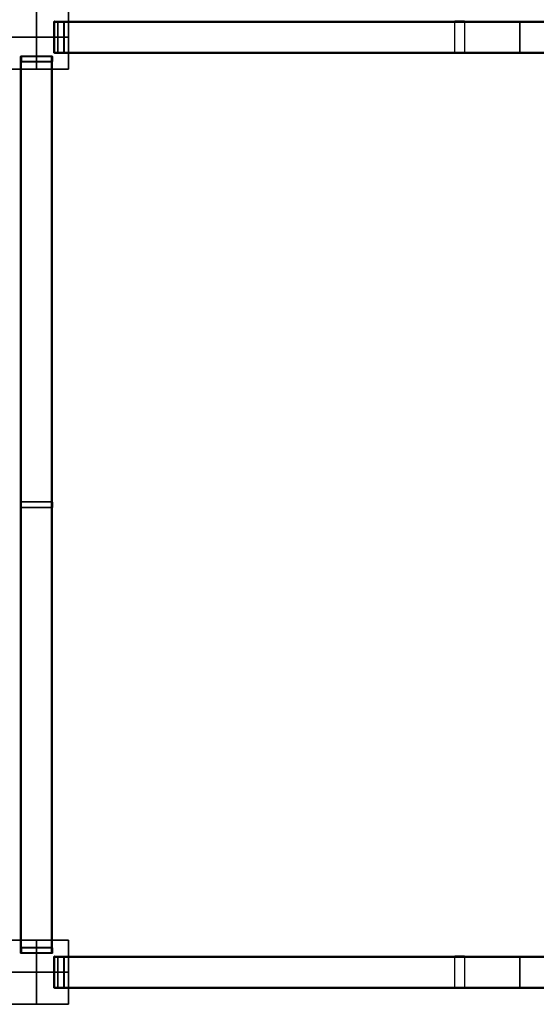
# Model space of a CAD drawing. Header units: metres. Extents: x -0.48 to 6.79, y -0.06 to 3.56.
# Tile 7 of 13: x 3.12 to 4.09, y -0.06 to 1.78. Entities that reach past the tile are written whole.
import ezdxf

# ---------------------------------------------------------------- set-up
doc = ezdxf.new("R2010")
doc.units = ezdxf.units.M
doc.layers.add('0 - Default', color=18, linetype='Continuous', true_color=0x000000)

msp = doc.modelspace()

# ---------------------------------------------------------------- linework, layer by layer
at = {"layer": '0 - Default'}
for p, q in [((3.1957, 1.7776, 3.2127), (3.1957, 1.7796, 3.2127)), ((3.1979, 1.7776, 3.6711), (3.1979, 1.7796, 3.6711)), ((3.1892, 1.7496, 3.6559), (3.1882, 1.7496, 3.6542)), ((3.1956, 1.7496, 3.1952), (3.1956, 1.7496, 3.1932)), ((3.1957, 1.7496, 3.2322), (3.1957, 1.7496, 3.2302)), ((3.2076, 1.7496, 3.688), (3.2066, 1.7496, 3.6863)), ((3.1555, 1.714, 3.6484), (3.1555, 1.7134, 3.6503)), ((3.1555, 1.7134, 3.225), (3.1555, 1.714, 3.227)), ((3.1957, 1.7196, 3.2127), (3.1957, 1.7216, 3.2127)), ((3.1979, 1.7196, 3.6711), (3.1979, 1.7216, 3.6711)), ((3.1255, 1.7088, 3.6672), (3.1275, 1.7088, 3.6672)), ((3.1255, 1.7088, 3.2082), (3.1275, 1.7088, 3.2082)), ((3.1555, 1.7042, 3.684), (3.1555, 1.7036, 3.686)), ((3.1555, 1.7036, 3.1894), (3.1555, 1.7042, 3.1913)), ((3.1835, 1.7088, 3.6672), (3.1855, 1.7088, 3.6672)), ((3.1835, 1.7088, 3.2082), (3.1855, 1.7088, 3.2082)), ((3.0955, 1.6896, 3.2127), (3.2155, 1.6896, 3.2127)), ((3.0955, 1.6896, 3.6627), (3.2155, 1.6896, 3.6627)), ((3.1555, 1.6896, 3.1877), (3.1555, 1.6896, 3.2377)), ((3.1555, 1.6896, 3.6877), (3.1555, 1.6896, 3.6377)), ((3.0955, 0.06, 3.2127), (3.2155, 0.06, 3.2127)), ((3.0955, 0.06, 3.6627), (3.2155, 0.06, 3.6627)), ((3.1555, 0.06, 3.1877), (3.1555, 0.06, 3.2377)), ((3.1555, 0.06, 3.6877), (3.1555, 0.06, 3.6377)), ((3.1255, 0.0408, 3.2082), (3.1275, 0.0408, 3.2082)), ((3.1255, 0.0408, 3.6672), (3.1275, 0.0408, 3.6672)), ((3.1555, 0.0455, 3.1913), (3.1555, 0.046, 3.1894)), ((3.1555, 0.046, 3.686), (3.1555, 0.0455, 3.684)), ((3.1835, 0.0408, 3.2082), (3.1855, 0.0408, 3.2082)), ((3.1835, 0.0408, 3.6672), (3.1855, 0.0408, 3.6672)), ((3.1555, 0.0356, 3.227), (3.1555, 0.0362, 3.225)), ((3.1555, 0.0362, 3.6503), (3.1555, 0.0356, 3.6484)), ((3.1957, 0.028, 3.2127), (3.1957, 0.03, 3.2127)), ((3.1979, 0.028, 3.6711), (3.1979, 0.03, 3.6711)), ((3.1892, 0, 3.6559), (3.1882, 0, 3.6542)), ((3.1956, 0, 3.1952), (3.1956, 0, 3.1932)), ((3.1957, 0, 3.2322), (3.1957, 0, 3.2302)), ((3.2076, 0, 3.688), (3.2066, 0, 3.6863)), ((3.1957, -0.03, 3.2127), (3.1957, -0.028, 3.2127)), ((3.1979, -0.03, 3.6711), (3.1979, -0.028, 3.6711)), ((3.0955, -0.06, 3.2127), (3.2155, -0.06, 3.2127)), ((3.0955, -0.06, 3.6627), (3.2155, -0.06, 3.6627)), ((3.1555, -0.06, 3.1877), (3.1555, -0.06, 3.2377)), ((3.1555, -0.06, 3.6877), (3.1555, -0.06, 3.6377))]:
    msp.add_line(p, q, dxfattribs=at)
for points in [[(3.1555, 1.6896, 3.2377), (3.1555, 1.7496, 3.2377), (3.1555, 1.8096, 3.2377)], [(3.1555, 1.6896, 3.1877), (3.1555, 1.7496, 3.1877), (3.1555, 1.8096, 3.1877)], [(3.1555, 1.8096, 3.6377), (3.1555, 1.7496, 3.6377), (3.1555, 1.6896, 3.6377)], [(3.1555, 1.8096, 3.6877), (3.1555, 1.7496, 3.6877), (3.1555, 1.6896, 3.6877)], [(3.2155, 1.6896, 3.2377), (3.2155, 1.7496, 3.2377), (3.2155, 1.8096, 3.2377)], [(3.2155, 1.6896, 3.1877), (3.2155, 1.7496, 3.1877), (3.2155, 1.8096, 3.1877)], [(3.2155, 1.6896, 3.2127), (3.2155, 1.7496, 3.2127), (3.2155, 1.8096, 3.2127)], [(3.2155, 1.8096, 3.6377), (3.2155, 1.7496, 3.6377), (3.2155, 1.6896, 3.6377)], [(3.2155, 1.8096, 3.6877), (3.2155, 1.7496, 3.6877), (3.2155, 1.6896, 3.6877)], [(3.2155, 1.8096, 3.6627), (3.2155, 1.7496, 3.6627), (3.2155, 1.6896, 3.6627)], [(3.1882, 1.7776, 3.6542), (3.9385, 1.7776, 3.2237), (4.6887, 1.7776, 2.7931)], [(3.1892, 1.7796, 3.6559), (3.9394, 1.7796, 3.2254), (4.6897, 1.7796, 2.7949)], [(3.2066, 1.7776, 3.6863), (3.1979, 1.7776, 3.6711), (3.1892, 1.7776, 3.6559)], [(3.1892, 1.7776, 3.6559), (3.1892, 1.7496, 3.6559), (3.1892, 1.7216, 3.6559)], [(3.1956, 1.7796, 3.1952), (4.0606, 1.7796, 3.1929), (4.9256, 1.7796, 3.1907)], [(3.1957, 1.7776, 3.2302), (3.1957, 1.7776, 3.2127), (3.1956, 1.7776, 3.1952)], [(3.1956, 1.7776, 3.1952), (3.1956, 1.7496, 3.1952), (3.1956, 1.7216, 3.1952)], [(3.1956, 1.7776, 3.1932), (4.0606, 1.7776, 3.1909), (4.9256, 1.7776, 3.1887)], [(3.1957, 1.7796, 3.2302), (4.0607, 1.7796, 3.2279), (4.9257, 1.7796, 3.2257)], [(3.1957, 1.7216, 3.2302), (3.1957, 1.7496, 3.2302), (3.1957, 1.7776, 3.2302)], [(3.1957, 1.7776, 3.2322), (4.0607, 1.7776, 3.2299), (4.9257, 1.7776, 3.2277)], [(3.2066, 1.7796, 3.6863), (3.9569, 1.7796, 3.2558), (4.7071, 1.7796, 2.8252)], [(3.2066, 1.7216, 3.6863), (3.2066, 1.7496, 3.6863), (3.2066, 1.7776, 3.6863)], [(3.2076, 1.7776, 3.688), (3.9579, 1.7776, 3.2575), (4.7081, 1.7776, 2.827)], [(3.0955, 1.7496, 3.2377), (3.1555, 1.7496, 3.2377), (3.2155, 1.7496, 3.2377)], [(3.2155, 1.7496, 3.1877), (3.1555, 1.7496, 3.1877), (3.0955, 1.7496, 3.1877)], [(3.0955, 1.7496, 3.6377), (3.1555, 1.7496, 3.6377), (3.2155, 1.7496, 3.6377)], [(3.2155, 1.7496, 3.6877), (3.1555, 1.7496, 3.6877), (3.0955, 1.7496, 3.6877)], [(3.2155, 1.7496, 3.2377), (3.2155, 1.7496, 3.2127), (3.2155, 1.7496, 3.1877)], [(3.2155, 1.7496, 3.6377), (3.2155, 1.7496, 3.6627), (3.2155, 1.7496, 3.6877)], [(3.1275, 0.046, 3.1894), (3.1275, 0.88, 3.4189), (3.1275, 1.714, 3.6484)], [(3.1275, 0.046, 3.686), (3.1275, 0.88, 3.4565), (3.1275, 1.714, 3.227)], [(3.1835, 0.046, 3.1894), (3.1835, 0.88, 3.4189), (3.1835, 1.714, 3.6484)], [(3.1835, 0.046, 3.686), (3.1835, 0.88, 3.4565), (3.1835, 1.714, 3.227)], [(3.1882, 1.7216, 3.6542), (3.9385, 1.7216, 3.2237), (4.6887, 1.7216, 2.7931)], [(3.1892, 1.7216, 3.6559), (3.1979, 1.7216, 3.6711), (3.2066, 1.7216, 3.6863)], [(3.1892, 1.7196, 3.6559), (3.9394, 1.7196, 3.2254), (4.6897, 1.7196, 2.7949)], [(3.1956, 1.7216, 3.1932), (4.0606, 1.7216, 3.1909), (4.9256, 1.7216, 3.1887)], [(3.1956, 1.7216, 3.1952), (3.1957, 1.7216, 3.2127), (3.1957, 1.7216, 3.2302)], [(3.1956, 1.7196, 3.1952), (4.0606, 1.7196, 3.1929), (4.9256, 1.7196, 3.1907)], [(3.1957, 1.7216, 3.2322), (4.0607, 1.7216, 3.2299), (4.9257, 1.7216, 3.2277)], [(3.1957, 1.7196, 3.2302), (4.0607, 1.7196, 3.2279), (4.9257, 1.7196, 3.2257)], [(3.2066, 1.7196, 3.6863), (3.9569, 1.7196, 3.2558), (4.7071, 1.7196, 2.8252)], [(3.2076, 1.7216, 3.688), (3.9579, 1.7216, 3.2575), (4.7081, 1.7216, 2.827)], [(3.1255, 0.0455, 3.1913), (3.1255, 0.8794, 3.4208), (3.1255, 1.7134, 3.6503)], [(3.1255, 0.0455, 3.684), (3.1255, 0.8794, 3.4545), (3.1255, 1.7134, 3.225)], [(3.1255, 0.0362, 3.225), (3.1255, 0.8702, 3.4545), (3.1255, 1.7042, 3.684)], [(3.1255, 0.0362, 3.6503), (3.1255, 0.8702, 3.4208), (3.1255, 1.7042, 3.1913)], [(3.1275, 1.7042, 3.684), (3.1275, 1.7088, 3.6672), (3.1275, 1.7134, 3.6503)], [(3.1275, 1.7134, 3.6503), (3.1555, 1.7134, 3.6503), (3.1835, 1.7134, 3.6503)], [(3.1835, 1.7134, 3.225), (3.1555, 1.7134, 3.225), (3.1275, 1.7134, 3.225)], [(3.1275, 1.7134, 3.225), (3.1275, 1.7088, 3.2082), (3.1275, 1.7042, 3.1913)], [(3.1835, 1.7042, 3.684), (3.1555, 1.7042, 3.684), (3.1275, 1.7042, 3.684)], [(3.1275, 1.7042, 3.1913), (3.1555, 1.7042, 3.1913), (3.1835, 1.7042, 3.1913)], [(3.1275, 0.0356, 3.227), (3.1275, 0.8696, 3.4565), (3.1275, 1.7036, 3.686)], [(3.1275, 0.0356, 3.6484), (3.1275, 0.8696, 3.4189), (3.1275, 1.7036, 3.1894)], [(3.1835, 1.7134, 3.6503), (3.1835, 1.7088, 3.6672), (3.1835, 1.7042, 3.684)], [(3.1835, 1.7042, 3.1913), (3.1835, 1.7088, 3.2082), (3.1835, 1.7134, 3.225)], [(3.1835, 0.0356, 3.227), (3.1835, 0.8696, 3.4565), (3.1835, 1.7036, 3.686)], [(3.1835, 0.0356, 3.6484), (3.1835, 0.8696, 3.4189), (3.1835, 1.7036, 3.1894)], [(3.1855, 0.0455, 3.1913), (3.1855, 0.8794, 3.4208), (3.1855, 1.7134, 3.6503)], [(3.1855, 0.0455, 3.684), (3.1855, 0.8794, 3.4545), (3.1855, 1.7134, 3.225)], [(3.1855, 0.0362, 3.225), (3.1855, 0.8702, 3.4545), (3.1855, 1.7042, 3.684)], [(3.1855, 0.0362, 3.6503), (3.1855, 0.8702, 3.4208), (3.1855, 1.7042, 3.1913)], [(3.0955, 1.6896, 3.2377), (3.1555, 1.6896, 3.2377), (3.2155, 1.6896, 3.2377)], [(3.2155, 1.6896, 3.1877), (3.1555, 1.6896, 3.1877), (3.0955, 1.6896, 3.1877)], [(3.0955, 1.6896, 3.6377), (3.1555, 1.6896, 3.6377), (3.2155, 1.6896, 3.6377)], [(3.2155, 1.6896, 3.6877), (3.1555, 1.6896, 3.6877), (3.0955, 1.6896, 3.6877)], [(3.2155, 1.6896, 3.2377), (3.2155, 1.6896, 3.2127), (3.2155, 1.6896, 3.1877)], [(3.2155, 1.6896, 3.6377), (3.2155, 1.6896, 3.6627), (3.2155, 1.6896, 3.6877)], [(3.0955, 0.06, 3.2377), (3.1555, 0.06, 3.2377), (3.2155, 0.06, 3.2377)], [(3.2155, 0.06, 3.1877), (3.1555, 0.06, 3.1877), (3.0955, 0.06, 3.1877)], [(3.0955, 0.06, 3.6377), (3.1555, 0.06, 3.6377), (3.2155, 0.06, 3.6377)], [(3.2155, 0.06, 3.6877), (3.1555, 0.06, 3.6877), (3.0955, 0.06, 3.6877)], [(3.1555, -0.06, 3.2377), (3.1555, 0, 3.2377), (3.1555, 0.06, 3.2377)], [(3.1555, -0.06, 3.1877), (3.1555, 0, 3.1877), (3.1555, 0.06, 3.1877)], [(3.1555, 0.06, 3.6377), (3.1555, 0, 3.6377), (3.1555, -0.06, 3.6377)], [(3.1555, 0.06, 3.6877), (3.1555, 0, 3.6877), (3.1555, -0.06, 3.6877)], [(3.2155, -0.06, 3.2377), (3.2155, 0, 3.2377), (3.2155, 0.06, 3.2377)], [(3.2155, -0.06, 3.1877), (3.2155, 0, 3.1877), (3.2155, 0.06, 3.1877)], [(3.2155, 0.06, 3.2377), (3.2155, 0.06, 3.2127), (3.2155, 0.06, 3.1877)], [(3.2155, -0.06, 3.2127), (3.2155, 0, 3.2127), (3.2155, 0.06, 3.2127)], [(3.2155, 0.06, 3.6377), (3.2155, 0, 3.6377), (3.2155, -0.06, 3.6377)], [(3.2155, 0.06, 3.6377), (3.2155, 0.06, 3.6627), (3.2155, 0.06, 3.6877)], [(3.2155, 0.06, 3.6877), (3.2155, 0, 3.6877), (3.2155, -0.06, 3.6877)], [(3.2155, 0.06, 3.6627), (3.2155, 0, 3.6627), (3.2155, -0.06, 3.6627)], [(3.1835, 0.0455, 3.1913), (3.1555, 0.0455, 3.1913), (3.1275, 0.0455, 3.1913)], [(3.1275, 0.0455, 3.1913), (3.1275, 0.0408, 3.2082), (3.1275, 0.0362, 3.225)], [(3.1275, 0.0362, 3.6503), (3.1275, 0.0408, 3.6672), (3.1275, 0.0455, 3.684)], [(3.1275, 0.0455, 3.684), (3.1555, 0.0455, 3.684), (3.1835, 0.0455, 3.684)], [(3.1835, 0.0362, 3.225), (3.1835, 0.0408, 3.2082), (3.1835, 0.0455, 3.1913)], [(3.1835, 0.0455, 3.684), (3.1835, 0.0408, 3.6672), (3.1835, 0.0362, 3.6503)], [(3.1275, 0.0362, 3.225), (3.1555, 0.0362, 3.225), (3.1835, 0.0362, 3.225)], [(3.1835, 0.0362, 3.6503), (3.1555, 0.0362, 3.6503), (3.1275, 0.0362, 3.6503)], [(3.1882, 0.028, 3.6542), (3.9385, 0.028, 3.2237), (4.6887, 0.028, 2.7931)], [(3.1892, 0.03, 3.6559), (3.9394, 0.03, 3.2254), (4.6897, 0.03, 2.7949)], [(3.2066, 0.028, 3.6863), (3.1979, 0.028, 3.6711), (3.1892, 0.028, 3.6559)], [(3.1892, 0.028, 3.6559), (3.1892, 0, 3.6559), (3.1892, -0.028, 3.6559)], [(3.1956, 0.03, 3.1952), (4.0606, 0.03, 3.1929), (4.9256, 0.03, 3.1907)], [(3.1957, 0.028, 3.2302), (3.1957, 0.028, 3.2127), (3.1956, 0.028, 3.1952)], [(3.1956, 0.028, 3.1952), (3.1956, 0, 3.1952), (3.1956, -0.028, 3.1952)], [(3.1956, 0.028, 3.1932), (4.0606, 0.028, 3.1909), (4.9256, 0.028, 3.1887)], [(3.1957, 0.03, 3.2302), (4.0607, 0.03, 3.2279), (4.9257, 0.03, 3.2257)], [(3.1957, -0.028, 3.2302), (3.1957, 0, 3.2302), (3.1957, 0.028, 3.2302)], [(3.1957, 0.028, 3.2322), (4.0607, 0.028, 3.2299), (4.9257, 0.028, 3.2277)], [(3.2066, 0.03, 3.6863), (3.9569, 0.03, 3.2558), (4.7071, 0.03, 2.8252)], [(3.2066, -0.028, 3.6863), (3.2066, 0, 3.6863), (3.2066, 0.028, 3.6863)], [(3.2076, 0.028, 3.688), (3.9579, 0.028, 3.2575), (4.7081, 0.028, 2.827)], [(3.0955, 0, 3.6377), (3.1555, 0, 3.6377), (3.2155, 0, 3.6377)], [(3.2155, 0, 3.6877), (3.1555, 0, 3.6877), (3.0955, 0, 3.6877)], [(3.2155, 0, 3.6377), (3.2155, 0, 3.6627), (3.2155, 0, 3.6877)], [(3.0955, 0, 3.2377), (3.1555, 0, 3.2377), (3.2155, 0, 3.2377)], [(3.2155, 0, 3.1877), (3.1555, 0, 3.1877), (3.0955, 0, 3.1877)], [(3.2155, 0, 3.2377), (3.2155, 0, 3.2127), (3.2155, 0, 3.1877)], [(3.1882, -0.028, 3.6542), (3.9385, -0.028, 3.2237), (4.6887, -0.028, 2.7931)], [(3.1892, -0.028, 3.6559), (3.1979, -0.028, 3.6711), (3.2066, -0.028, 3.6863)], [(3.1892, -0.03, 3.6559), (3.9394, -0.03, 3.2254), (4.6897, -0.03, 2.7949)], [(3.1956, -0.028, 3.1932), (4.0606, -0.028, 3.1909), (4.9256, -0.028, 3.1887)], [(3.1956, -0.028, 3.1952), (3.1957, -0.028, 3.2127), (3.1957, -0.028, 3.2302)], [(3.1956, -0.03, 3.1952), (4.0606, -0.03, 3.1929), (4.9256, -0.03, 3.1907)], [(3.1957, -0.028, 3.2322), (4.0607, -0.028, 3.2299), (4.9257, -0.028, 3.2277)], [(3.1957, -0.03, 3.2302), (4.0607, -0.03, 3.2279), (4.9257, -0.03, 3.2257)], [(3.2066, -0.03, 3.6863), (3.9569, -0.03, 3.2558), (4.7071, -0.03, 2.8252)], [(3.2076, -0.028, 3.688), (3.9579, -0.028, 3.2575), (4.7081, -0.028, 2.827)], [(3.0955, -0.06, 3.2377), (3.1555, -0.06, 3.2377), (3.2155, -0.06, 3.2377)], [(3.2155, -0.06, 3.1877), (3.1555, -0.06, 3.1877), (3.0955, -0.06, 3.1877)], [(3.0955, -0.06, 3.6377), (3.1555, -0.06, 3.6377), (3.2155, -0.06, 3.6377)], [(3.2155, -0.06, 3.6877), (3.1555, -0.06, 3.6877), (3.0955, -0.06, 3.6877)], [(3.2155, -0.06, 3.2377), (3.2155, -0.06, 3.2127), (3.2155, -0.06, 3.1877)], [(3.2155, -0.06, 3.6377), (3.2155, -0.06, 3.6627), (3.2155, -0.06, 3.6877)]]:
    msp.add_open_spline(points, degree=2, dxfattribs=at)
at = {"layer": '0 - Default', "extrusion": (-0.867331, -3.66034e-15, 0.497731)}
msp.add_rational_spline([(3.1882, 1.7216, 3.6542), (3.1882, 1.7196, 3.6542), (3.1892, 1.7196, 3.6559), (3.1979, 1.7196, 3.6711), (3.2066, 1.7196, 3.6863), (3.2076, 1.7196, 3.688), (3.2076, 1.7216, 3.688), (3.2076, 1.7496, 3.688), (3.2076, 1.7776, 3.688), (3.2076, 1.7796, 3.688), (3.2066, 1.7796, 3.6863), (3.1979, 1.7796, 3.6711), (3.1892, 1.7796, 3.6559), (3.1882, 1.7796, 3.6542), (3.1882, 1.7776, 3.6542), (3.1882, 1.7496, 3.6542), (3.1882, 1.7216, 3.6542)], [1, 0.707106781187, 1, 1, 1, 0.707106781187, 1, 1, 1, 0.707106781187, 1, 1, 1, 0.707106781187, 1, 1, 1], degree=2, knots=[-0.1945664, -0.1945664, -0.1945664, -0.1914248, -0.1914248, -0.1564248, -0.1564248, -0.1532832, -0.1532832, -0.0972832, -0.0972832, -0.0941416, -0.0941416, -0.0591416, -0.0591416, -0.056, -0.056, 0, 0, 0], dxfattribs=at)
at = {"layer": '0 - Default', "extrusion": (-0.999997, -7.42095e-15, 0.002618)}
msp.add_rational_spline([(3.1956, 1.7216, 3.1932), (3.1956, 1.7196, 3.1932), (3.1956, 1.7196, 3.1952), (3.1957, 1.7196, 3.2127), (3.1957, 1.7196, 3.2302), (3.1957, 1.7196, 3.2322), (3.1957, 1.7216, 3.2322), (3.1957, 1.7496, 3.2322), (3.1957, 1.7776, 3.2322), (3.1957, 1.7796, 3.2322), (3.1957, 1.7796, 3.2302), (3.1957, 1.7796, 3.2127), (3.1956, 1.7796, 3.1952), (3.1956, 1.7796, 3.1932), (3.1956, 1.7776, 3.1932), (3.1956, 1.7496, 3.1932), (3.1956, 1.7216, 3.1932)], [1, 0.707106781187, 1, 1, 1, 0.707106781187, 1, 1, 1, 0.707106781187, 1, 1, 1, 0.707106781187, 1, 1, 1], degree=2, knots=[-0.1945664, -0.1945664, -0.1945664, -0.1914248, -0.1914248, -0.1564248, -0.1564248, -0.1532832, -0.1532832, -0.0972832, -0.0972832, -0.0941416, -0.0941416, -0.0591416, -0.0591416, -0.056, -0.056, 0, 0, 0], dxfattribs=at)
at = {"layer": '0 - Default', "extrusion": (-0.867331, -1.38074e-14, 0.497731)}
msp.add_rational_spline([(3.9385, 1.7216, 3.2237), (3.9385, 1.7496, 3.2237), (3.9385, 1.7776, 3.2237), (3.9385, 1.7796, 3.2237), (3.9394, 1.7796, 3.2254), (3.9482, 1.7796, 3.2406), (3.9569, 1.7796, 3.2558), (3.9579, 1.7796, 3.2575), (3.9579, 1.7776, 3.2575), (3.9579, 1.7496, 3.2575), (3.9579, 1.7216, 3.2575), (3.9579, 1.7196, 3.2575), (3.9569, 1.7196, 3.2558), (3.9482, 1.7196, 3.2406), (3.9394, 1.7196, 3.2254), (3.9385, 1.7196, 3.2237), (3.9385, 1.7216, 3.2237)], [1, 1, 1, 0.707106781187, 1, 1, 1, 0.707106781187, 1, 1, 1, 0.707106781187, 1, 1, 1, 0.707106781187, 1], degree=2, knots=[0, 0, 0, 0.056, 0.056, 0.0591416, 0.0591416, 0.0941416, 0.0941416, 0.0972832, 0.0972832, 0.1532832, 0.1532832, 0.1564248, 0.1564248, 0.1914248, 0.1914248, 0.1945664, 0.1945664, 0.1945664], dxfattribs=at)
at = {"layer": '0 - Default', "extrusion": (0.999997, -1.47835e-14, -0.002618)}
msp.add_rational_spline([(4.0606, 1.7216, 3.1909), (4.0606, 1.7496, 3.1909), (4.0606, 1.7776, 3.1909), (4.0606, 1.7796, 3.1909), (4.0606, 1.7796, 3.1929), (4.0607, 1.7796, 3.2104), (4.0607, 1.7796, 3.2279), (4.0607, 1.7796, 3.2299), (4.0607, 1.7776, 3.2299), (4.0607, 1.7496, 3.2299), (4.0607, 1.7216, 3.2299), (4.0607, 1.7196, 3.2299), (4.0607, 1.7196, 3.2279), (4.0607, 1.7196, 3.2104), (4.0606, 1.7196, 3.1929), (4.0606, 1.7196, 3.1909), (4.0606, 1.7216, 3.1909)], [1, 1, 1, 0.707106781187, 1, 1, 1, 0.707106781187, 1, 1, 1, 0.707106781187, 1, 1, 1, 0.707106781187, 1], degree=2, knots=[0, 0, 0, 0.056, 0.056, 0.0591416, 0.0591416, 0.0941416, 0.0941416, 0.0972832, 0.0972832, 0.1532832, 0.1532832, 0.1564248, 0.1564248, 0.1914248, 0.1914248, 0.1945664, 0.1945664, 0.1945664], dxfattribs=at)
at = {"layer": '0 - Default', "extrusion": (-3.47501e-16, 0.964158, 0.26533)}
msp.add_rational_spline([(3.1835, 1.7036, 3.686), (3.1555, 1.7036, 3.686), (3.1275, 1.7036, 3.686), (3.1255, 1.7036, 3.686), (3.1255, 1.7042, 3.684), (3.1255, 1.7088, 3.6672), (3.1255, 1.7134, 3.6503), (3.1255, 1.714, 3.6484), (3.1275, 1.714, 3.6484), (3.1555, 1.714, 3.6484), (3.1835, 1.714, 3.6484), (3.1855, 1.714, 3.6484), (3.1855, 1.7134, 3.6503), (3.1855, 1.7088, 3.6672), (3.1855, 1.7042, 3.684), (3.1855, 1.7036, 3.686), (3.1835, 1.7036, 3.686)], [1, 1, 1, 0.707106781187, 1, 1, 1, 0.707106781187, 1, 1, 1, 0.707106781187, 1, 1, 1, 0.707106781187, 1], degree=2, knots=[0, 0, 0, 0.056, 0.056, 0.0591416, 0.0591416, 0.0941416, 0.0941416, 0.0972832, 0.0972832, 0.1532832, 0.1532832, 0.1564248, 0.1564248, 0.1914248, 0.1914248, 0.1945664, 0.1945664, 0.1945664], dxfattribs=at)
at = {"layer": '0 - Default', "extrusion": (-9.10452e-15, 0.964158, -0.26533)}
msp.add_rational_spline([(3.1835, 1.714, 3.227), (3.1555, 1.714, 3.227), (3.1275, 1.714, 3.227), (3.1255, 1.714, 3.227), (3.1255, 1.7134, 3.225), (3.1255, 1.7088, 3.2082), (3.1255, 1.7042, 3.1913), (3.1255, 1.7036, 3.1894), (3.1275, 1.7036, 3.1894), (3.1555, 1.7036, 3.1894), (3.1835, 1.7036, 3.1894), (3.1855, 1.7036, 3.1894), (3.1855, 1.7042, 3.1913), (3.1855, 1.7088, 3.2082), (3.1855, 1.7134, 3.225), (3.1855, 1.714, 3.227), (3.1835, 1.714, 3.227)], [1, 1, 1, 0.707106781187, 1, 1, 1, 0.707106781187, 1, 1, 1, 0.707106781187, 1, 1, 1, 0.707106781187, 1], degree=2, knots=[0, 0, 0, 0.056, 0.056, 0.0591416, 0.0591416, 0.0941416, 0.0941416, 0.0972832, 0.0972832, 0.1532832, 0.1532832, 0.1564248, 0.1564248, 0.1914248, 0.1914248, 0.1945664, 0.1945664, 0.1945664], dxfattribs=at)
at = {"layer": '0 - Default', "extrusion": (3.75301e-15, 0.964158, 0.26533)}
msp.add_rational_spline([(3.1835, 0.8696, 3.4565), (3.1555, 0.8696, 3.4565), (3.1275, 0.8696, 3.4565), (3.1255, 0.8696, 3.4565), (3.1255, 0.8702, 3.4545), (3.1255, 0.8748, 3.4377), (3.1255, 0.8794, 3.4208), (3.1255, 0.88, 3.4189), (3.1275, 0.88, 3.4189), (3.1555, 0.88, 3.4189), (3.1835, 0.88, 3.4189), (3.1855, 0.88, 3.4189), (3.1855, 0.8794, 3.4208), (3.1855, 0.8748, 3.4377), (3.1855, 0.8702, 3.4545), (3.1855, 0.8696, 3.4565), (3.1835, 0.8696, 3.4565)], [1, 1, 1, 0.707106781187, 1, 1, 1, 0.707106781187, 1, 1, 1, 0.707106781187, 1, 1, 1, 0.707106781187, 1], degree=2, knots=[0, 0, 0, 0.056, 0.056, 0.0591416, 0.0591416, 0.0941416, 0.0941416, 0.0972832, 0.0972832, 0.1532832, 0.1532832, 0.1564248, 0.1564248, 0.1914248, 0.1914248, 0.1945664, 0.1945664, 0.1945664], dxfattribs=at)
at = {"layer": '0 - Default', "extrusion": (-3.56767e-15, 0.964158, -0.26533)}
msp.add_rational_spline([(3.1835, 0.88, 3.4565), (3.1555, 0.88, 3.4565), (3.1275, 0.88, 3.4565), (3.1255, 0.88, 3.4565), (3.1255, 0.8794, 3.4545), (3.1255, 0.8748, 3.4377), (3.1255, 0.8702, 3.4208), (3.1255, 0.8696, 3.4189), (3.1275, 0.8696, 3.4189), (3.1555, 0.8696, 3.4189), (3.1835, 0.8696, 3.4189), (3.1855, 0.8696, 3.4189), (3.1855, 0.8702, 3.4208), (3.1855, 0.8748, 3.4377), (3.1855, 0.8794, 3.4545), (3.1855, 0.88, 3.4565), (3.1835, 0.88, 3.4565)], [1, 1, 1, 0.707106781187, 1, 1, 1, 0.707106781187, 1, 1, 1, 0.707106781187, 1, 1, 1, 0.707106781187, 1], degree=2, knots=[0, 0, 0, 0.056, 0.056, 0.0591416, 0.0591416, 0.0941416, 0.0941416, 0.0972832, 0.0972832, 0.1532832, 0.1532832, 0.1564248, 0.1564248, 0.1914248, 0.1914248, 0.1945664, 0.1945664, 0.1945664], dxfattribs=at)
at = {"layer": '0 - Default', "extrusion": (1.96384e-15, -0.964158, -0.26533)}
msp.add_rational_spline([(3.1835, 0.0356, 3.227), (3.1855, 0.0356, 3.227), (3.1855, 0.0362, 3.225), (3.1855, 0.0408, 3.2082), (3.1855, 0.0455, 3.1913), (3.1855, 0.046, 3.1894), (3.1835, 0.046, 3.1894), (3.1555, 0.046, 3.1894), (3.1275, 0.046, 3.1894), (3.1255, 0.046, 3.1894), (3.1255, 0.0455, 3.1913), (3.1255, 0.0408, 3.2082), (3.1255, 0.0362, 3.225), (3.1255, 0.0356, 3.227), (3.1275, 0.0356, 3.227), (3.1555, 0.0356, 3.227), (3.1835, 0.0356, 3.227)], [1, 0.707106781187, 1, 1, 1, 0.707106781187, 1, 1, 1, 0.707106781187, 1, 1, 1, 0.707106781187, 1, 1, 1], degree=2, knots=[-0.1945664, -0.1945664, -0.1945664, -0.1914248, -0.1914248, -0.1564248, -0.1564248, -0.1532832, -0.1532832, -0.0972832, -0.0972832, -0.0941416, -0.0941416, -0.0591416, -0.0591416, -0.056, -0.056, 0, 0, 0], dxfattribs=at)
at = {"layer": '0 - Default', "extrusion": (0, -0.964158, 0.26533)}
msp.add_rational_spline([(3.1835, 0.046, 3.686), (3.1855, 0.046, 3.686), (3.1855, 0.0455, 3.684), (3.1855, 0.0408, 3.6672), (3.1855, 0.0362, 3.6503), (3.1855, 0.0356, 3.6484), (3.1835, 0.0356, 3.6484), (3.1555, 0.0356, 3.6484), (3.1275, 0.0356, 3.6484), (3.1255, 0.0356, 3.6484), (3.1255, 0.0362, 3.6503), (3.1255, 0.0408, 3.6672), (3.1255, 0.0455, 3.684), (3.1255, 0.046, 3.686), (3.1275, 0.046, 3.686), (3.1555, 0.046, 3.686), (3.1835, 0.046, 3.686)], [1, 0.707106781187, 1, 1, 1, 0.707106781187, 1, 1, 1, 0.707106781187, 1, 1, 1, 0.707106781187, 1, 1, 1], degree=2, knots=[-0.1945664, -0.1945664, -0.1945664, -0.1914248, -0.1914248, -0.1564248, -0.1564248, -0.1532832, -0.1532832, -0.0972832, -0.0972832, -0.0941416, -0.0941416, -0.0591416, -0.0591416, -0.056, -0.056, 0, 0, 0], dxfattribs=at)
at = {"layer": '0 - Default', "extrusion": (0.867331, -1.28286e-15, -0.497731)}
msp.add_rational_spline([(3.1882, -0.028, 3.6542), (3.1882, -0.03, 3.6542), (3.1892, -0.03, 3.6559), (3.1979, -0.03, 3.6711), (3.2066, -0.03, 3.6863), (3.2076, -0.03, 3.688), (3.2076, -0.028, 3.688), (3.2076, 0, 3.688), (3.2076, 0.028, 3.688), (3.2076, 0.03, 3.688), (3.2066, 0.03, 3.6863), (3.1979, 0.03, 3.6711), (3.1892, 0.03, 3.6559), (3.1882, 0.03, 3.6542), (3.1882, 0.028, 3.6542), (3.1882, 0, 3.6542), (3.1882, -0.028, 3.6542)], [1, 0.707106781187, 1, 1, 1, 0.707106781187, 1, 1, 1, 0.707106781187, 1, 1, 1, 0.707106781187, 1, 1, 1], degree=2, knots=[-0.1945664, -0.1945664, -0.1945664, -0.1914248, -0.1914248, -0.1564248, -0.1564248, -0.1532832, -0.1532832, -0.0972832, -0.0972832, -0.0941416, -0.0941416, -0.0591416, -0.0591416, -0.056, -0.056, 0, 0, 0], dxfattribs=at)
at = {"layer": '0 - Default', "extrusion": (0.999997, 7.01742e-15, -0.002618)}
msp.add_rational_spline([(3.1956, -0.028, 3.1932), (3.1956, -0.03, 3.1932), (3.1956, -0.03, 3.1952), (3.1957, -0.03, 3.2127), (3.1957, -0.03, 3.2302), (3.1957, -0.03, 3.2322), (3.1957, -0.028, 3.2322), (3.1957, 0, 3.2322), (3.1957, 0.028, 3.2322), (3.1957, 0.03, 3.2322), (3.1957, 0.03, 3.2302), (3.1957, 0.03, 3.2127), (3.1956, 0.03, 3.1952), (3.1956, 0.03, 3.1932), (3.1956, 0.028, 3.1932), (3.1956, 0, 3.1932), (3.1956, -0.028, 3.1932)], [1, 0.707106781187, 1, 1, 1, 0.707106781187, 1, 1, 1, 0.707106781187, 1, 1, 1, 0.707106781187, 1, 1, 1], degree=2, knots=[-0.1945664, -0.1945664, -0.1945664, -0.1914248, -0.1914248, -0.1564248, -0.1564248, -0.1532832, -0.1532832, -0.0972832, -0.0972832, -0.0941416, -0.0941416, -0.0591416, -0.0591416, -0.056, -0.056, 0, 0, 0], dxfattribs=at)
at = {"layer": '0 - Default', "extrusion": (0.867331, -4.44801e-15, -0.497731)}
msp.add_rational_spline([(3.9385, -0.028, 3.2237), (3.9385, 0, 3.2237), (3.9385, 0.028, 3.2237), (3.9385, 0.03, 3.2237), (3.9394, 0.03, 3.2254), (3.9482, 0.03, 3.2406), (3.9569, 0.03, 3.2558), (3.9579, 0.03, 3.2575), (3.9579, 0.028, 3.2575), (3.9579, 0, 3.2575), (3.9579, -0.028, 3.2575), (3.9579, -0.03, 3.2575), (3.9569, -0.03, 3.2558), (3.9482, -0.03, 3.2406), (3.9394, -0.03, 3.2254), (3.9385, -0.03, 3.2237), (3.9385, -0.028, 3.2237)], [1, 1, 1, 0.707106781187, 1, 1, 1, 0.707106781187, 1, 1, 1, 0.707106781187, 1, 1, 1, 0.707106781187, 1], degree=2, knots=[0, 0, 0, 0.056, 0.056, 0.0591416, 0.0591416, 0.0941416, 0.0941416, 0.0972832, 0.0972832, 0.1532832, 0.1532832, 0.1564248, 0.1564248, 0.1914248, 0.1914248, 0.1945664, 0.1945664, 0.1945664], dxfattribs=at)
at = {"layer": '0 - Default', "extrusion": (0.999997, -5.46363e-18, -0.002618)}
msp.add_rational_spline([(4.0606, -0.028, 3.1909), (4.0606, 0, 3.1909), (4.0606, 0.028, 3.1909), (4.0606, 0.03, 3.1909), (4.0606, 0.03, 3.1929), (4.0607, 0.03, 3.2104), (4.0607, 0.03, 3.2279), (4.0607, 0.03, 3.2299), (4.0607, 0.028, 3.2299), (4.0607, 0, 3.2299), (4.0607, -0.028, 3.2299), (4.0607, -0.03, 3.2299), (4.0607, -0.03, 3.2279), (4.0607, -0.03, 3.2104), (4.0606, -0.03, 3.1929), (4.0606, -0.03, 3.1909), (4.0606, -0.028, 3.1909)], [1, 1, 1, 0.707106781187, 1, 1, 1, 0.707106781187, 1, 1, 1, 0.707106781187, 1, 1, 1, 0.707106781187, 1], degree=2, knots=[0, 0, 0, 0.056, 0.056, 0.0591416, 0.0591416, 0.0941416, 0.0941416, 0.0972832, 0.0972832, 0.1532832, 0.1532832, 0.1564248, 0.1564248, 0.1914248, 0.1914248, 0.1945664, 0.1945664, 0.1945664], dxfattribs=at)

doc.saveas('drawing.dxf')
